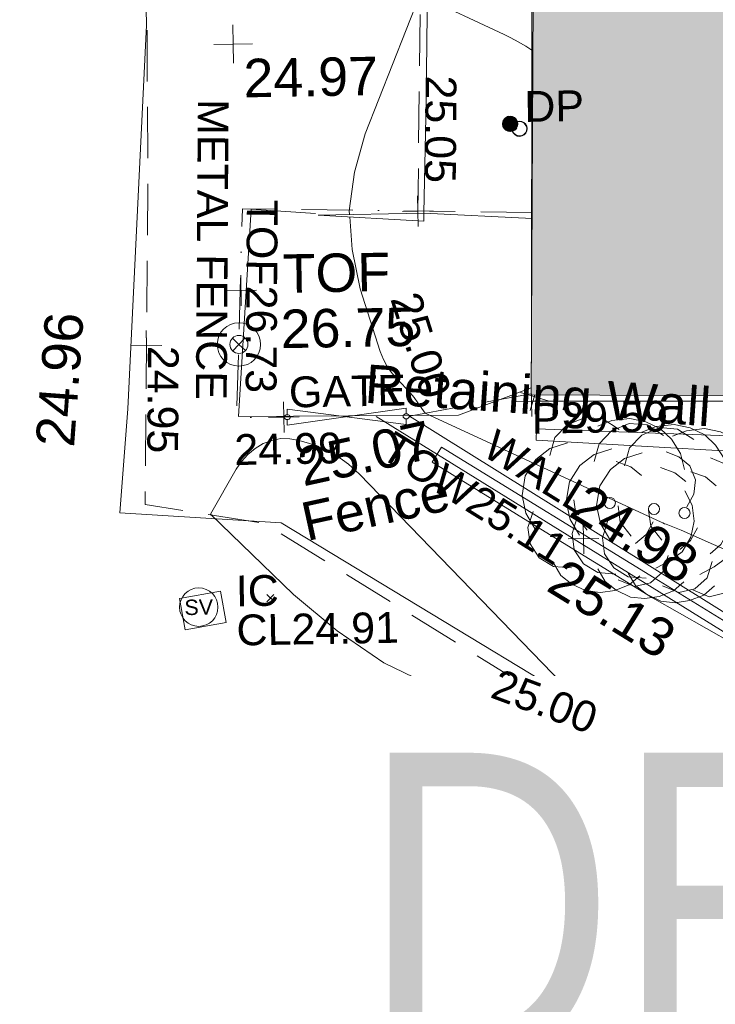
# Model space of a CAD drawing. Header units: millimetres. Extents: x -287732 to 520720, y -88450 to 287754.
# Tile 14 of 256: x -268945 to -262163, y 52689 to 62293. Entities that reach past the tile are written whole.
import ezdxf

# ---------------------------------------------------------------- set-up
doc = ezdxf.new("R2010")
doc.units = ezdxf.units.MM
for name, pattern in [('IMPORT-BORDER _5_', [1750, 500, -250, 500, -250, 0, -250]), ('IMPORT-DASHED _2_', [750, 500, -250]), ('IMPORT-UG_ELEC_STREET LIGHTING_QLB2 _2_', [2700, 1500, -300, 0, -250, 150, -300, 0, -200])]:
    doc.linetypes.add(name, pattern=pattern)
for name, color, linetype, lineweight, true_color in [('00__TOPO__TOP_OF_FENCE_SYMBOL', 7, 'Continuous', 9, 0x666666), ('00_TOPO_EAVE', 7, 'Continuous', 9, 0x666666), ('00_TOPO_FENCE', 7, 'Continuous', 9, 0x3f7f4f), ('00_TOPO_FOOTPATH', 7, 'Continuous', 9, 0xa50000), ('00_TOPO_GATE', 7, 'Continuous', 9, 0xa50000), ('00_TOPO_LEVEL_SPOT', 7, 'Continuous', 9, 0x666666), ('00_TOPO_SERV_STOP_VALVE', 7, 'Continuous', 9, 0x666666), ('00_TOPO_TOP_OF_FENCE', 7, 'Continuous', 9, 0x666666), ('00_TOPO_TREE', 7, 'Continuous', 9, 0x666666), ('00_UAV_CONCRETE', 9, 'Continuous', 9, 0x808080), ('00_UAV_WALL_RETAINING', 7, 'Continuous', 9, 0x7c00a5), ('12333-PUM-2D-U-0001-C01 - Rev2_REVIT IMPORT_dwg', 7, 'Continuous', 9, 0x767676), ('A_RHA_Line', 7, 'Continuous', 9, 0x00a600), ('CONTOURS_INDEX', 4, 'Continuous', 9, 0x00ffff), ('CONTOURS_INDEX_LVL', 4, 'Continuous', 9, 0x00ffff), ('DOWNPIPE', 7, 'Continuous', 9, 0x7fbfff), ('DOWNPIPE_TXT', 7, 'Continuous', 9, 0x7fbfff), ('FENCE', 7, 'IMPORT-BORDER _5_', 9, 0xa55200), ('FENCE_LVL', 7, 'Continuous', 9, 0xa55200), ('FENCE_TXT', 7, 'Continuous', 9, 0xa55200), ('GULLY', 7, 'Continuous', 9, 0x7fbfff), ('INSPECTION_COVER', 7, 'Continuous', 9, 0xa50000), ('INSPECTION_COVER_LVL', 7, 'Continuous', 9, 0xa50000), ('INSPECTION_COVER_TXT', 7, 'Continuous', 9, 0xa50000), ('TOP_OF_FENCE_LEVEL', 7, 'Continuous', 9, 0xa500a5), ('TOP_OF_FENCE_LEVEL_TXT', 7, 'Continuous', 9, 0xa500a5), ('TOP_OF_WALL_LEVEL', 7, 'Continuous', 9, 0xa500a5), ('TOP_OF_WALL_LEVEL_TXT', 7, 'Continuous', 9, 0xa500a5), ('WALL', 7, 'Continuous', 9, 0xa50000)]:
    doc.layers.add(name, color=color, linetype=linetype, lineweight=lineweight, true_color=true_color)
for name, color, linetype, lineweight in [('00_TOPO_SURFACE', 7, 'Continuous', 9), ('A_RHA_Detail', 7, 'Continuous', 9), ('A_RHA_Text', 7, 'Continuous', 9), ('CHANGE_OF_SURFACE', 7, 'IMPORT-DASHED _2_', 9), ('CHANGE_OF_SURFACE_LVL', 7, 'Continuous', 9), ('GATE', 7, 'Continuous', 9), ('GATE_TXT', 7, 'Continuous', 9), ('GEN-TEXT', 7, 'Continuous', 9), ('PARAPET', 7, 'Continuous', 9), ('PARAPET_LVL', 7, 'Continuous', 9), ('WALL_TXT', 7, 'Continuous', 9)]:
    doc.layers.add(name, color=color, linetype=linetype, lineweight=lineweight)
doc.styles.add('Arial Narrow', font='ARIALN.TTF', dxfattribs={"height": 3000})
doc.styles.add('Arial_3', font='arial.ttf', dxfattribs={"height": 300})
doc.styles.add('Swis721 Lt BT', font='swissl.ttf', dxfattribs={"height": 400})
doc.styles.add('Swis721 Lt BT_2', font='swissl.ttf', dxfattribs={"height": 375})

# ---------------------------------------------------------------- blocks, each defined once
blk = doc.blocks.new('12333-PUM-2D-U-0001-C01 - Rev2_REVIT IMPORT_dwg_CONIFEROUS_TREE-2077068-Site Location Plan Proposed')
at = {"layer": '00_TOPO_TREE', "color": 254, "true_color": 0xcccccc, "flags": 128}
for points in [[(-1889, 1546), (-1718, 2118), (-1317, 2519), (-744, 2748), (-172, 2691), (344, 2347)], [(-344, 2462), (115, 2634), (687, 2691), (1202, 2576), (1660, 2347), (2004, 2004), (2290, 1546), (2405, 1031)], [(-2405, -802), (-2691, -286), (-2805, 286), (-2691, 916), (-2347, 1431), (-1889, 1775), (-1317, 1947)], [(1832, 1603), (2233, 1431), (2576, 1145), (2748, 687), (2691, 229), (2462, -172)], [(229, 1317), (687, 1145), (1031, 859)], [(2405, 344), (2634, -115), (2691, -630), (2576, -1145), (2290, -1603), (1889, -1889), (1431, -2118)], [(-744, -859), (-1088, -401), (-1145, 115)], [(-1260, -2061), (-1832, -2004), (-2290, -1718), (-2576, -1260), (-2634, -744), (-2462, -229)], [(1374, -630), (1145, -1031), (802, -1317)], [(916, -2347), (573, -2634), (115, -2805), (-344, -2863), (-802, -2805), (-1260, -2576), (-1603, -2290), (-1832, -1889)], [(1832, -1718), (1660, -2233), (1260, -2576), (744, -2691), (229, -2462)]]:
    blk.add_lwpolyline(points, dxfattribs=at)
at = {"layer": '00_TOPO_TREE', "color": 254, "true_color": 0xcccccc}
blk.add_circle((0, 0), 177, dxfattribs=at)
blk = doc.blocks.new('12333-PUM-2D-U-0001-C01 - Rev2_REVIT IMPORT_dwg_MSL_Sluice_Valve_SYM-2077186-Site Location Plan Proposed')
at = {"layer": '00_TOPO_SERV_STOP_VALVE', "color": 254, "true_color": 0xcccccc}
blk.add_circle((0, 0), 500, dxfattribs=at)
at = {"layer": '00_TOPO_SERV_STOP_VALVE', "insert": (0, 199), "char_height": 400, "width": 785.11, "attachment_point": 2, "line_spacing_factor": 1.005062, "style": 'Swis721 Lt BT'}
blk.add_mtext('SV', dxfattribs=at)
blk = doc.blocks.new('12333-PUM-2D-U-0001-C01 - Rev2_REVIT IMPORT_dwg_MSL_Eaves_SYM_1-V40-Site Location Plan Proposed')
at = {"layer": '00_TOPO_EAVE', "color": 254, "true_color": 0xcccccc}
for p, q in [((357, -116), (-357, 116)), ((-116, -357), (16, 48))]:
    blk.add_line(p, q, dxfattribs=at)
blk = doc.blocks.new('12333-PUM-2D-U-0001-C01 - Rev2_REVIT IMPORT_dwg_MM-2077200-Site Location Plan Proposed')
at = {"layer": '00_TOPO_LEVEL_SPOT', "color": 254, "true_color": 0xcccccc, "flags": 128}
for points in [[(500, 0), (0, 0), (0, 500)], [(0, -500), (0, 0), (-500, 0)]]:
    blk.add_lwpolyline(points, dxfattribs=at)
blk = doc.blocks.new('12333-PUM-2D-U-0001-C01 - Rev2_REVIT IMPORT_dwg_MSL_Node_LineworkTOF-2077201-Site Location Plan Proposed')
at = {"layer": '00__TOPO__TOP_OF_FENCE_SYMBOL', "color": 254, "true_color": 0xcccccc, "flags": 128}
for points in [[(165, 165), (0, 0), (-165, 165)], [(165, -165), (0, 0), (-165, -165)]]:
    blk.add_lwpolyline(points, dxfattribs=at)
at = {"layer": '00__TOPO__TOP_OF_FENCE_SYMBOL', "color": 254, "true_color": 0xcccccc}
for radius in [563, 234]:
    blk.add_circle((0, 0), radius, dxfattribs=at)
blk = doc.blocks.new('12333-PUM-2D-U-0001-C01 - Rev2_REVIT IMPORT_dwg__U38-2077214-Site Location Plan Proposed')
at = {"layer": '00_TOPO_GATE', "color": 9, "true_color": 0xe1aaaa}
for p, q in [((533637020.1, 725620443.6), (533638048.8, 725620367.4)), ((533637020.1, 725620443.6), (533638048.8, 725620443.6)), ((533638048.8, 725620367.4), (533638048.8, 725620443.6))]:
    blk.add_line(p, q, dxfattribs=at)
blk = doc.blocks.new('12333-PUM-2D-U-0001-C01 - Rev2_REVIT IMPORT_dwg_MGS62954_T2_Galway_ITM_3d_Rev1-2077680-Site Location Plan Proposed')
at = {"layer": '00_TOPO_FENCE', "color": 254, "true_color": 0xcccccc}
blk.add_line((533639105, 725620373.2), (533638050.8, 725620445.5), dxfattribs=at)
at = {"layer": '00_TOPO_FENCE', "color": 254, "true_color": 0xcccccc, "flags": 128}
blk.add_lwpolyline([(533636993.4, 725620458), (533636367.2, 725620511.2), (533636207.2, 725618492.2), (533638354.3, 725618468.5), (533639068.1, 725618723.2)], dxfattribs=at)
at = {"layer": '00_TOPO_FOOTPATH', "color": 254, "true_color": 0xcccccc, "flags": 128}
blk.add_lwpolyline([(533634398, 725637006.5), (533635108.7, 725636063.3), (533635318.9, 725635690.3), (533635588, 725634746.4), (533635562.1, 725633399.1), (533635484.7, 725631473.6), (533635440.4, 725629345), (533635416.5, 725626820), (533635369.2, 725624831.9), (533635379.1, 725622326.1), (533635129.8, 725618586.7), (533635034.4, 725617573.5), (533636606, 725617447.5)], dxfattribs=at)
at = {"layer": '00_TOPO_SURFACE', "color": 254, "true_color": 0xcccccc, "flags": 128}
blk.add_lwpolyline([(533638792.8, 725627245.7), (533638253.6, 725627251.7), (533638085.1, 725624617.8), (533638115.3, 725622387.3), (533638092.6, 725621539.2), (533638050.8, 725620445.5)], dxfattribs=at)
at = {"layer": '00_UAV_CONCRETE', "color": 254, "true_color": 0xcccccc, "flags": 128}
blk.add_lwpolyline([(533636606, 725617447.5), (533640835.7, 725614786.1), (533641636.7, 725614282.1), (533645689.5, 725614237.5), (533647815.7, 725614214.1), (533650688, 725614126.6), (533650870.7, 725614121.1), (533650998.5, 725615284.7)], dxfattribs=at)
at = {"layer": '00_UAV_WALL_RETAINING', "color": 254, "true_color": 0xcccccc, "flags": 128}
blk.add_lwpolyline([(533642069.5, 725617991.7), (533639105.5, 725618210.7), (533639111.5, 725618321.7), (533640986.5, 725618220.4), (533642092.5, 725618160.7)], close=True, dxfattribs=at)
blk.add_lwpolyline([(533648229, 725615973.3), (533648210.5, 725615689.7), (533645894.5, 725615716.7), (533643496.2, 725615764), (533642443.5, 725615784.7), (533642481.5, 725617025.7), (533642073.5, 725617057.7), (533642027.5, 725615700.7), (533641237.7, 725616205.6), (533640275.5, 725616820.7), (533638181.1, 725618160.5), (533638088.5, 725618015.7), (533639096, 725617370.3), (533640214.5, 725616653.7), (533642037.5, 725615575.7), (533642033.5, 725615444.7), (533643454.7, 725615396.2), (533645609.5, 725615322.7), (533648453.3, 725615321.7), (533648512.7, 725615321.7), (533648525.5, 725615639.9)], dxfattribs=at)
for name, p, xscale, yscale, zscale in [('12333-PUM-2D-U-0001-C01 - Rev2_REVIT IMPORT_dwg_MM-2077200-Site Location Plan Proposed', (533636219.8, 725622126), 0.375, 0.375, 0.375), ('12333-PUM-2D-U-0001-C01 - Rev2_REVIT IMPORT_dwg_MSL_Node_LineworkTOF-2077201-Site Location Plan Proposed', (533636225, 725619195.7), 0.375, 0.375, 0.375), ('12333-PUM-2D-U-0001-C01 - Rev2_REVIT IMPORT_dwg_MSL_Eaves_SYM_1-V40-Site Location Plan Proposed', (533639095.2, 725618635.4), 0.375, 0.375, 0.375), ('12333-PUM-2D-U-0001-C01 - Rev2_REVIT IMPORT_dwg_CONIFEROUS_TREE-2077068-Site Location Plan Proposed', (533639813.8, 725617586.9), 0.3048, 0.3048, 0.3048), ('12333-PUM-2D-U-0001-C01 - Rev2_REVIT IMPORT_dwg_CONIFEROUS_TREE-2077068-Site Location Plan Proposed', (533640244.1, 725617520.6), 0.3048, 0.3048, 0.3048), ('12333-PUM-2D-U-0001-C01 - Rev2_REVIT IMPORT_dwg_CONIFEROUS_TREE-2077068-Site Location Plan Proposed', (533640539.9, 725617475.1), 0.3048, 0.3048, 0.3048), ('12333-PUM-2D-U-0001-C01 - Rev2_REVIT IMPORT_dwg_MSL_Sluice_Valve_SYM-2077186-Site Location Plan Proposed', (533635788.6, 725616640.2), 0.375, 0.375, 0.375)]:
    blk.add_blockref(name, p, dxfattribs=dict(xscale=xscale, yscale=yscale, zscale=zscale))
blk.add_blockref('12333-PUM-2D-U-0001-C01 - Rev2_REVIT IMPORT_dwg__U38-2077214-Site Location Plan Proposed', (0, 0))
at = {"layer": '00_TOPO_FENCE', "color": 251, "true_color": 0x666666, "char_height": 375, "attachment_point": 1, "rotation": 11.34061, "line_spacing_factor": 1.005062, "style": 'Swis721 Lt BT_2'}
for s, insert, width in [('25.07', (533636754.6, 725618167.1), 1495.902), ('Fence', (533636778, 725617632.8), 1681.109)]:
    blk.add_mtext(s, dxfattribs=dict(at, insert=insert, width=width))
at = {"layer": '00_TOPO_FOOTPATH', "color": 251, "true_color": 0x666666, "insert": (533634225.6, 725618247.8), "char_height": 375, "width": 1495.902, "attachment_point": 1, "rotation": 84.82991, "line_spacing_factor": 1.005062, "style": 'Swis721 Lt BT_2'}
blk.add_mtext('24.96', dxfattribs=at)
at = {"layer": '00_TOPO_LEVEL_SPOT', "insert": (533636314.9, 725621978.6), "char_height": 375, "width": 1495.902, "attachment_point": 1, "line_spacing_factor": 1.005062, "style": 'Swis721 Lt BT_2'}
blk.add_mtext('24.97', dxfattribs=at)
at = {"layer": '00_TOPO_TOP_OF_FENCE', "char_height": 375, "attachment_point": 1, "line_spacing_factor": 1.005062, "style": 'Swis721 Lt BT_2'}
for s, insert, width in [('TOF', (533636663.3, 725620065.9), 1163.48), ('26.75', (533636634.9, 725619526.5), 1495.902)]:
    blk.add_mtext(s, dxfattribs=dict(at, insert=insert, width=width))
at = {"layer": '00_UAV_WALL_RETAINING', "color": 251, "true_color": 0x666666, "char_height": 375, "attachment_point": 1, "line_spacing_factor": 1.005062, "style": 'Swis721 Lt BT_2'}
for s, insert, width, rotation in [('Retaining Wall', (533637466, 725618980), 3832.359, 355.06661), ('24.98', (533639602, 725617794.2), 1495.902, 327.35476), ('25.13', (533639368.1, 725617066.6), 1495.902, 327.41046)]:
    blk.add_mtext(s, dxfattribs=dict(at, insert=insert, width=width, rotation=rotation))
blk = doc.blocks.new('12333-PUM-2D-U-0001-C01 - Rev2_REVIT IMPORT_dwg_SPOT-V213-Site Location Plan Proposed')
at = {"layer": 'PARAPET_LVL', "color": 253, "true_color": 0xaaaaaa}
for p, q in [((0, 500), (0, -500)), ((-500, 0), (500, 0))]:
    blk.add_line(p, q, dxfattribs=at)
blk = doc.blocks.new('12333-PUM-2D-U-0001-C01 - Rev2_REVIT IMPORT_dwg_SPOT-2077724-Site Location Plan Proposed')
at = {"layer": 'TOP_OF_FENCE_LEVEL', "color": 254, "true_color": 0xe1aae1}
for p, q in [((0, 500), (0, -500)), ((-500, 0), (500, 0))]:
    blk.add_line(p, q, dxfattribs=at)
blk = doc.blocks.new('12333-PUM-2D-U-0001-C01 - Rev2_REVIT IMPORT_dwg_SPOT-2077700-Site Location Plan Proposed')
at = {"layer": 'TOP_OF_WALL_LEVEL', "color": 254, "true_color": 0xe1aae1}
for p, q in [((0, 500), (0, -500)), ((-500, 0), (500, 0))]:
    blk.add_line(p, q, dxfattribs=at)
blk = doc.blocks.new('12333-PUM-2D-U-0001-C01 - Rev2_REVIT IMPORT_dwg_GATE-2077808-Site Location Plan Proposed')
at = {"layer": 'GATE', "color": 253, "true_color": 0xaaaaaa, "flags": 128}
for points in [[(-4397.1, 2599.7), (-4397.7, 2545.6), (-3234.7, 2689.5), (-3235.3, 2635.4)], [(-4396.6, 2647.8), (-4396, 2701.9), (-3236.4, 2533.2), (-3235.8, 2587.3)]]:
    blk.add_lwpolyline(points, dxfattribs=at)
for points in [[(-4367.6, 2616.5), (-4366.3, 2623.5), (-4367.4, 2630.5), (-4372.2, 2637.5), (-4378.3, 2642.6), (-4386.8, 2646.7), (-4396.6, 2647.8), (-4405.1, 2646.9), (-4413.7, 2643), (-4419.9, 2638.1), (-4424.9, 2631.1), (-4426.2, 2624.1), (-4425, 2617.1), (-4420.2, 2610), (-4414.1, 2604.9), (-4405.6, 2600.8), (-4397.1, 2599.7), (-4387.3, 2600.6), (-4378.7, 2604.5), (-4372.5, 2609.5)], [(-3207.5, 2604), (-3206.2, 2611), (-3207.4, 2618.1), (-3212.2, 2625.1), (-3218.2, 2630.2), (-3226.8, 2634.3), (-3235.3, 2635.4), (-3245.1, 2634.5), (-3253.7, 2630.6), (-3259.9, 2625.6), (-3264.8, 2618.7), (-3266.1, 2611.7), (-3265, 2604.7), (-3260.2, 2597.6), (-3254.1, 2592.5), (-3245.6, 2588.4), (-3235.8, 2587.3), (-3227.3, 2588.2), (-3218.7, 2592.1), (-3212.5, 2597.1)]]:
    blk.add_lwpolyline(points, close=True, dxfattribs=at)
blk = doc.blocks.new('12333-PUM-2D-U-0001-C01 - Rev2_REVIT IMPORT_dwg_SPOT-2077769-Site Location Plan Proposed')
at = {"layer": 'CHANGE_OF_SURFACE_LVL', "color": 253, "true_color": 0xaaaaaa}
for p, q in [((0, 500), (0, -500)), ((-500, 0), (500, 0))]:
    blk.add_line(p, q, dxfattribs=at)
blk = doc.blocks.new('12333-PUM-2D-U-0001-C01 - Rev2_REVIT IMPORT_dwg_SPOT-2077771-Site Location Plan Proposed')
at = {"layer": 'FENCE_LVL', "color": 9, "true_color": 0xe1c5aa}
for p, q in [((0, 500), (0, -500)), ((-500, 0), (500, 0))]:
    blk.add_line(p, q, dxfattribs=at)
blk = doc.blocks.new('12333-PUM-2D-U-0001-C01 - Rev2_REVIT IMPORT_dwg_MH_CIR1-2077763-Site Location Plan Proposed')
at = {"layer": 'DOWNPIPE', "color": 254, "true_color": 0xd4e9ff}
for p, q in [((471, 0), (448, -145)), ((490, 0), (466, -151)), ((500, 0), (475, -154))]:
    blk.add_line(p, q, dxfattribs=at)
at = {"layer": 'DOWNPIPE', "color": 254, "true_color": 0xd4e9ff, "flags": 128}
for points in [[(500, 0), (475, 154), (404, 293), (293, 404), (154, 475), (0, 500), (-154, 475), (-293, 404), (-404, 293), (-475, 154), (-500, 0), (-475, -154), (-404, -293), (-293, -404), (-154, -475), (0, -500), (154, -475), (293, -404), (404, -293), (475, -154)], [(490, 0), (466, 151), (396, 288), (288, 396), (151, 466), (0, 490), (-151, 466), (-288, 396), (-396, 288), (-466, 151), (-490, 0), (-466, -151), (-396, -288), (-288, -396), (-151, -466), (0, -490), (151, -466), (288, -396), (396, -288), (466, -151)], [(471, 0), (448, 145), (381, 276), (276, 381), (145, 448), (0, 471), (-145, 448), (-276, 381), (-381, 276), (-448, 145), (-471, 0), (-448, -145), (-381, -276), (-276, -381), (-145, -448), (0, -471), (145, -448), (276, -381), (381, -276), (448, -145)]]:
    blk.add_lwpolyline(points, dxfattribs=at)
blk = doc.blocks.new('12333-PUM-2D-U-0001-C01 - Rev2_REVIT IMPORT_dwg_MH_CIR2-V287-Site Location Plan Proposed')
at = {"layer": 'GULLY', "color": 254, "true_color": 0xd4e9ff}
for p, q in [((-499, -33), (33, 499)), ((-496, 60), (-60, 496)), ((-488, -111), (111, 488)), ((-467, -180), (180, 467)), ((-467, 179), (-179, 467)), ((-438, -241), (241, 438)), ((-403, -296), (296, 403)), ((-362, -345), (345, 362)), ((-315, -388), (388, 315)), ((-263, -425), (425, 263)), ((-204, -456), (456, 204)), ((-138, -480), (480, 138)), ((-64, -496), (496, 64)), ((22, -500), (500, -22)), ((128, -483), (483, -128)), ((305, -396), (396, -305))]:
    blk.add_line(p, q, dxfattribs=at)
at = {"layer": 'GULLY', "color": 254, "true_color": 0xd4e9ff, "flags": 128}
blk.add_lwpolyline([(475, -154), (500, 0), (475, 154), (404, 293), (293, 404), (154, 475), (0, 500), (-154, 475), (-293, 404), (-404, 293), (-475, 154), (-500, 0), (-475, -154), (-404, -293), (-293, -404), (-154, -475), (0, -500), (154, -475), (293, -404), (404, -293)], close=True, dxfattribs=at)
blk = doc.blocks.new('12333-PUM-2D-U-0001-C01 - Rev2_REVIT IMPORT_dwg-1620468-Site Location Plan Proposed')
at = {"layer": 'CHANGE_OF_SURFACE', "color": 253, "true_color": 0xaaaaaa, "flags": 128}
for points in [[(-5478, 19170), (-5606.6, 13793.4), (-5715.6, 4892.8), (-5797.4, 1795.7), (-4634.8, 1591.4), (206, -1542), (10760.1, -1918.2), (14502.2, -2901.2)], [(-1683.9, 17407.1), (-2763.9, 17442.2), (-2909.2, 12819.3), (-2918.3, 9722.3), (-2990.9, 7992.1), (-3087.4, 4609.8)]]:
    blk.add_lwpolyline(points, dxfattribs=at)
at = {"layer": 'CONTOURS_INDEX', "color": 131, "true_color": 0xaaffff, "flags": 128}
for points in [[(-3754.3, 4589.2), (-3756.2, 4625.8), (-3698.2, 5001.5), (-3588, 5374.7), (-3032.2, 6719.2), (-2217.6, 6318.6), (-2163.6, 6290.9), (-2110.3, 6262), (-2058, 6231.3), (-2006.4, 6199.3), (-1938, 6155.3)], [(987.6, 728.5), (-574.2, 1455.5), (-590.1, 1462.7), (-606.1, 1469.7), (-622.3, 1476.3), (-638.6, 1482.7), (-703.9, 1507.6), (-720.2, 1514), (-736.3, 1520.7), (-752.3, 1527.8), (-768.1, 1535.2), (-3052.2, 2639.2), (-3120.7, 2742), (-3156.4, 2792.2), (-3194, 2840.9), (-3234.3, 2887.3), (-3276.6, 2932.1), (-3309.3, 2964.8), (-3363.7, 3028.1), (-3411.2, 3095.6), (-3448.2, 3169.4), (-3478.1, 3247.4), (-3663.5, 3863.8), (-3736, 4246.1), (-3753.1, 4566.5)]]:
    blk.add_lwpolyline(points, dxfattribs=at)
blk.add_lwpolyline([(-3922.6, 2240.6), (-3807.9, 2155), (-3700.9, 2057), (-1172.2, -650.8), (-2492.3, -239.5), (-3008.6, -36.1), (-3497.5, 212.8), (-3945.1, 529.9), (-4365.2, 892.5), (-5162.2, 1689.2), (-4903.7, 2125.1), (-4849.5, 2200.2), (-4787.9, 2267.4), (-4715.5, 2322.6), (-4635.8, 2369.9), (-4549.5, 2399.5), (-4462.3, 2415.6), (-4373.6, 2411.6), (-4284, 2394.2), (-4183.5, 2362.2), (-4049.2, 2307.6)], close=True, dxfattribs=at)
at = {"layer": 'FENCE', "color": 9, "true_color": 0xe1c5aa}
blk.add_line((-3203.3, 2611), (-2012.6, 2810.3), dxfattribs=at)
at = {"layer": 'FENCE', "color": 9, "true_color": 0xe1c5aa, "flags": 128}
blk.add_lwpolyline([(-1973.3, 4576.6), (-4798.3, 4663.5), (-4889.1, 2629), (-4429, 2624.1)], dxfattribs=at)
at = {"layer": 'GEN-TEXT', "color": 253, "true_color": 0xaaaaaa}
for p, q in [((-2179, 5394.3), (-2108.3, 5465)), ((-2108.3, 5394.3), (-2179, 5465)), ((-4626, 827.3), (-4555.3, 898)), ((-4555.3, 827.3), (-4626, 898))]:
    blk.add_line(p, q, dxfattribs=at)
at = {"layer": 'INSPECTION_COVER', "color": 9, "true_color": 0xe1aaaa, "flags": 128}
blk.add_lwpolyline([(-5077.1, 937.2), (-5027.6, 630.1), (-5426.9, 565.7), (-5476.4, 872.7)], close=True, dxfattribs=at)
at = {"layer": 'PARAPET', "color": 253, "true_color": 0xaaaaaa, "flags": 128}
for points in [[(-2006.1, 3110.2), (-1741.4, 17484.6), (7832.4, 17274.6), (7778.5, 14608.4)], [(1760.6, 2671.8), (-2013, 2737.7), (-2011.8, 2799.7)]]:
    blk.add_lwpolyline(points, dxfattribs=at)
at = {"layer": 'WALL', "color": 9, "true_color": 0xe1aaaa}
for p, q in [((-3527.6, 2614.5), (1037.8, -329.9)), ((-3203.3, 2611), (1039.7, -138.6))]:
    blk.add_line(p, q, dxfattribs=at)
for name, p in [('12333-PUM-2D-U-0001-C01 - Rev2_REVIT IMPORT_dwg_MGS62954_T2_Galway_ITM_3d_Rev1-2077680-Site Location Plan Proposed', (-533641079.6, -725615854.4)), ('12333-PUM-2D-U-0001-C01 - Rev2_REVIT IMPORT_dwg_GATE-2077808-Site Location Plan Proposed', (0, 0))]:
    blk.add_blockref(name, p)
for name, p, xscale, yscale, zscale in [('12333-PUM-2D-U-0001-C01 - Rev2_REVIT IMPORT_dwg_MH_CIR2-V287-Site Location Plan Proposed', (-2173, 5445.7), 0.15, 0.15, 0.15), ('12333-PUM-2D-U-0001-C01 - Rev2_REVIT IMPORT_dwg_MH_CIR1-2077763-Site Location Plan Proposed', (-2082.3, 5397.2), 0.15, 0.15, 0.15), ('12333-PUM-2D-U-0001-C01 - Rev2_REVIT IMPORT_dwg_SPOT-2077769-Site Location Plan Proposed', (-3087.4, 4609.8), 0.3, 0.3, 0.3), ('12333-PUM-2D-U-0001-C01 - Rev2_REVIT IMPORT_dwg_SPOT-2077724-Site Location Plan Proposed', (-4825, 3866.2), 0.3, 0.3, 0.3), ('12333-PUM-2D-U-0001-C01 - Rev2_REVIT IMPORT_dwg_SPOT-2077769-Site Location Plan Proposed', (-5756.5, 3344.3), 0.3, 0.3, 0.3), ('12333-PUM-2D-U-0001-C01 - Rev2_REVIT IMPORT_dwg_SPOT-V213-Site Location Plan Proposed', (-2013, 2737.7), 0.3, 0.3, 0.3), ('12333-PUM-2D-U-0001-C01 - Rev2_REVIT IMPORT_dwg_SPOT-2077771-Site Location Plan Proposed', (-4429, 2624.1), 0.3, 0.3, 0.3), ('12333-PUM-2D-U-0001-C01 - Rev2_REVIT IMPORT_dwg_SPOT-2077700-Site Location Plan Proposed', (-1528.8, 1388.9), 0.3, 0.3, 0.3)]:
    blk.add_blockref(name, p, dxfattribs=dict(xscale=xscale, yscale=yscale, zscale=zscale))
at = {"layer": 'CHANGE_OF_SURFACE_LVL', "char_height": 300, "width": 1256.112, "attachment_point": 1, "rotation": 268.62954, "line_spacing_factor": 0.941778, "style": 'Arial_3'}
for s, insert in [('25.05', (-2688.2, 5925.6)), ('24.95', (-5441.6, 3336.7))]:
    blk.add_mtext(s, dxfattribs=dict(at, insert=insert))
at = {"layer": 'CONTOURS_INDEX_LVL', "char_height": 300, "width": 1256.112, "attachment_point": 1, "line_spacing_factor": 0.941778, "style": 'Arial_3'}
for insert, rotation in [((-3085.5, 3847), 286.59082), ((-2368, 140), 338.61483)]:
    blk.add_mtext('25.00', dxfattribs=dict(at, insert=insert, rotation=rotation))
at = {"layer": 'DOWNPIPE_TXT', "insert": (-2032.3, 5762.2), "char_height": 300, "width": 694.167, "attachment_point": 1, "line_spacing_factor": 0.941778, "style": 'Arial_3'}
blk.add_mtext('DP', dxfattribs=at)
at = {"layer": 'FENCE_LVL', "insert": (-4917.4, 2465.3), "char_height": 300, "width": 1256.112, "attachment_point": 1, "line_spacing_factor": 0.941778, "style": 'Arial_3'}
blk.add_mtext('24.99', dxfattribs=at)
at = {"layer": 'FENCE_TXT', "insert": (-4913.1, 5734.2), "char_height": 300, "width": 3500.219, "attachment_point": 1, "rotation": 268.62954, "line_spacing_factor": 0.941778, "style": 'Arial_3'}
blk.add_mtext('METAL FENCE', dxfattribs=at)
at = {"layer": 'GATE_TXT', "insert": (-4375.7, 3017.9), "char_height": 300, "width": 1362.624, "attachment_point": 1, "line_spacing_factor": 0.941778, "style": 'Arial_3'}
blk.add_mtext('GATE', dxfattribs=at)
at = {"layer": 'INSPECTION_COVER_LVL', "insert": (-4927.1, 705.2), "char_height": 300, "width": 1895.187, "attachment_point": 1, "line_spacing_factor": 0.941778, "style": 'Arial_3'}
blk.add_mtext('CL24.91', dxfattribs=at)
at = {"layer": 'INSPECTION_COVER_TXT', "insert": (-4927.1, 1087.2), "char_height": 300, "width": 499.507, "attachment_point": 1, "line_spacing_factor": 0.941778, "style": 'Arial_3'}
blk.add_mtext('IC', dxfattribs=at)
at = {"layer": 'PARAPET_LVL', "insert": (-2013, 2720), "char_height": 300, "width": 1590.341, "attachment_point": 1, "line_spacing_factor": 0.941778, "style": 'Arial_3'}
blk.add_mtext('P29.59', dxfattribs=at)
at = {"layer": 'TOP_OF_FENCE_LEVEL_TXT', "insert": (-4452.2, 4745.1), "char_height": 300, "width": 2255.125, "attachment_point": 1, "rotation": 268.62954, "line_spacing_factor": 0.941778, "style": 'Arial_3'}
blk.add_mtext('TOF26.73', dxfattribs=at)
at = {"layer": 'TOP_OF_WALL_LEVEL_TXT', "insert": (-3350.2, 2477.2), "char_height": 300, "width": 2420.403, "attachment_point": 1, "rotation": 327.05547, "line_spacing_factor": 0.941778, "style": 'Arial_3'}
blk.add_mtext('TOW25.11', dxfattribs=at)
at = {"layer": 'WALL_TXT', "insert": (-2354.8, 2480.7), "char_height": 300, "width": 1362.624, "attachment_point": 1, "rotation": 327.05547, "line_spacing_factor": 0.941778, "style": 'Arial_3'}
blk.add_mtext('WALL', dxfattribs=at)

msp = doc.modelspace()

# ---------------------------------------------------------------- hatches: boundary and pattern name
at = {"layer": 'A_RHA_Detail', "true_color": 0xc0c0c0}
h = msp.add_hatch(color=9, dxfattribs=at)
h.paths.add_polyline_path([(-80880.6, -68502.8), (-80400.9, -68483.4), (-80400.9, -62984.6), (-24474.9, -63009.3), (-24456.1, -50840.3), (-36622.6, -50831.7), (-36622.6, -44228.6), (-50959.1, -44218.4), (-50959.1, -42573.8), (-54563.9, -42571.2), (-54565.7, -45054.2), (-92408.8, -45027.3), (-92411.8, -49201.7), (-100062, -49201.7), (-100052.2, -64852.8), (-86120.9, -64852.8), (-86092.2, -62957.9), (-84861.1, -62957.9), (-84854.8, -68240.1), (-80870.6, -68240.1)])
h.paths.add_polyline_path([(-137238.9, -68461.9), (-132719.7, -68433.1), (-132847.1, -62850), (-130454.7, -62916.6), (-130498.3, -61355.9), (-117581.1, -61423.4), (-117492.4, -49183.9), (-125136.5, -49178.5), (-125133.6, -45032.6), (-163007.2, -45005.7), (-163007.2, -44090.3), (-163123.9, -44090.2), (-163122.6, -42383.8), (-166563.9, -42383.8), (-166565, -44044.4), (-193158.5, -44025.5), (-193195.2, -62863.7), (-137269.7, -62916.6), (-137254.4, -65679.9)])
h.paths.add_polyline_path([(120310.9, -32334.3), (120312.5, -31610.7), (133451.2, -31638.2), (133469.2, -19718), (121295.8, -19692.5), (121319.8, -8190.9), (112277.1, -8172), (112263.2, -14811.1), (78285.9, -14740), (78292.8, -8167.1), (75242, -8160.7), (69355.8, -8152.9), (69353.7, -9156.7), (68372.6, -9154.7), (68372.6, -13705.5), (69333.7, -13707.5), (69325.1, -16249.5), (66623.4, -16249.5), (66619.8, -17995.3), (65989.1, -17995.3), (65985.4, -19730.8), (57152.2, -19712.3), (57127.4, -31559.9), (70277.9, -31587.4), (70277.9, -32271.7), (78264, -32285.1), (78266.6, -31019.8), (112335.9, -31091.2), (112335.9, -32317.6), (119781.4, -32333.2)])
h.paths.add_polyline_path([(7503.7, -1791.4), (15482.4, -674), (15484.1, 148.1), (56188.3, 205.5), (56155.8, 14338.3), (18016.6, 14236.5), (17967.9, 34313.2), (21727.1, 34324.1), (21708.9, 40608.1), (18009.7, 40608.1), (17995.5, 45483.8), (9770.1, 45420.6), (3966.2, 45446.8), (3984.8, 14176.6), (1023.1, 14176.6), (-276.5, 14190.5), (-231.7, 5968.1), (-226.4, 193.7), (553.1, 183.5), (7477.6, 143.3), (7488.6, -674)])
h.paths.add_polyline_path([(77755.6, 53.5), (77729.5, 1699.8), (94464.5, 1660), (94606.4, 17991.4), (88810.4, 18015), (88799.9, 14436.7), (69413.9, 14457.9), (69377.4, 99.6), (75242, 67.3)])
h.paths.add_polyline_path([(61252.1, 46454), (105774.7, 46472.7), (105768.3, 61852.6), (92285.1, 61852.6), (92308.6, 65784.3), (96107.5, 65767.6), (96059.7, 75209.2), (101084.8, 75071.9), (104988, 74765.4), (108403.7, 74363.8), (112009.3, 73787.3), (115645.4, 73049.7), (116890.8, 72761.7), (120209, 71893.2), (120865.2, 71703.7), (124135.6, 70669.7), (127435.6, 69480.5), (127820.4, 69394.9), (128274.3, 69331.7), (128731.9, 69306.7), (129189.9, 69320), (129645.3, 69371.6), (130094.7, 69461.2), (130535.1, 69588), (130963.2, 69751.2), (131376.3, 69949.7), (131771.3, 70182.1), (132162.6, 70460.5), (132496.1, 70741.7), (132820.9, 71065), (133117.5, 71414.3), (133383.8, 71787.2), (133616.5, 72178.5), (133817.2, 72590.5), (133982.6, 73017.9), (134111.7, 73457.6), (134203.6, 73906.5), (134257.5, 74361.6), (134272.5, 74819.6), (134250.5, 75277.3), (134189.6, 75731.5), (134090.9, 76179), (133955.1, 76616.7), (133783.2, 77041.4), (133576.3, 77450.3), (133335.9, 77840.5), (133063.8, 78209.2), (132761.7, 78553.8), (132431.8, 78871.9), (132076.5, 79161.3), (131698.2, 79419.9), (131299.6, 79646), (131093.6, 79746.3), (132146, 83110.2), (122787.8, 86282.5), (121604.4, 82800.4), (117096, 83870.8), (116842, 83526.4), (116120.5, 91221.9), (110237.7, 91274.3), (110194.4, 90435.4), (104988, 90486.5), (104973.3, 94309.8), (103746.1, 94309.8), (103840, 122852.1), (96365.1, 122932), (96350.3, 123952.4), (104555.6, 123902.2), (104607.3, 120248.5), (125502.5, 120134.2), (125662, 137657.4), (114479.6, 137699.2), (114382.3, 129149.9), (104644.2, 129188), (104578, 126217.4), (101184.5, 126159.2), (101264.6, 135959.3), (89967.2, 135988.9), (89927.6, 125823.6), (93630.5, 125840.8), (93580.7, 122932), (88697.4, 122904.7), (88679.4, 95739.1), (86378.3, 95739.1), (86378.2, 96178.1), (83279.5, 96200.9), (83273.6, 95735.7), (70169.7, 95733.2), (70166.3, 96272.1), (66675, 96257.1), (66654.7, 95755.7), (65784.8, 95755.7), (65887.7, 117470.6), (53473.3, 117487.9), (53434.4, 98570.5), (40649.4, 98570.5), (40610.2, 94406), (38853.8, 94410.4), (38848.7, 89463.7), (40612.5, 89518.5), (40665.4, 86257.7), (38372.2, 86305.7), (38369.8, 76901.1), (50938, 76944.4), (50922.9, 74598.8), (56484.9, 74588.9), (56484.9, 75194.9), (92465.4, 75233), (92645.9, 71766.6), (89810.6, 69362.8), (85313.2, 69360.9), (85313.2, 66907.4), (75210.1, 66903.2), (75210.1, 63815.7), (70819.4, 63815.7), (70819.2, 64253.4), (69456.8, 64253.4), (69455.7, 66902), (61303.3, 66898.6), (61304.6, 63970.3), (70500.4, 63970.3), (70500.4, 61852.6), (61245.6, 61848.7), (61252, 46656.5)])
h.paths.add_polyline_path([(-17153.2, 48569.3), (-17153.2, 60770.4), (-29362.9, 60774.7), (-29362.9, 67399.2), (-43507.2, 67405), (-43488.5, 69093.1), (-45766.4, 69109.3), (-45794.3, 67405), (-47272.1, 67404.2), (-47272.4, 66454.9), (-86004.6, 66468.6), (-86006.7, 60521.6), (-92662.9, 60521.6), (-92665.2, 50184.4), (-79752, 50179.8), (-79752, 48591.5), (-17157.7, 48569.3)])
h.paths.add_polyline_path([(-201056.4, 48628.8), (-138378, 48634.6), (-138378, 50133.3), (-125467.7, 50134.5), (-125468.7, 60566.2), (-132186.9, 60565.9), (-132187.4, 66533), (-170643.3, 66805.6), (-170643.3, 67738.8), (-200340, 67488.9), (-200348.7, 60827.8), (-201057.6, 60827.7), (-201056.7, 51102)])
h.paths.add_polyline_path([(-240051.5, 54769.2), (-239444.5, 54811.1), (-239186.5, 54841.9), (-238764.8, 54941), (-238382.5, 55122.5), (-237990.3, 55354.9), (-237269.2, 55936.2), (-237032.5, 56225.6), (-236793, 56569.3), (-236554.6, 57004.3), (-236432.7, 57267.5), (-236300.1, 57753.3), (-236250.7, 58017.2), (-236235.6, 58516.2), (-236233.3, 58987.9), (-236213.7, 59823.5), (-236363.8, 59820.9), (-236634, 60698.1), (-236392, 61432.2), (-236225.5, 61435.1), (-236201.6, 62637.7), (-232563.5, 62639.3), (-232563.5, 63049), (-232732.2, 63049.2), (-232860.2, 63458), (-232731.6, 63914.2), (-232560.8, 63914.2), (-232515.1, 70598), (-240628.7, 70598.9), (-240629.8, 72351), (-246412.6, 72347.4), (-246412.6, 70616.5), (-254449.6, 70618.6), (-254454.6, 70754.1), (-254469.7, 73191.7), (-263883.3, 73267.8), (-263902.4, 68260.7), (-263714.8, 68259.8), (-263553, 67819.7), (-263719.1, 67392.2), (-263913.6, 67392.2), (-263956.7, 58633.8), (-260181.2, 58611.2), (-260192.3, 56354.3), (-257184.7, 56339.5), (-257213.4, 57092.9), (-257338.5, 57093.3), (-257471, 57531.7), (-257338.5, 58062.2), (-257203.5, 58064.1), (-257173.6, 58598.5), (-256478.2, 58575.3), (-256478.2, 58788.5), (-256013, 58911.9), (-255397.1, 58781), (-255397.1, 58596), (-243809.9, 58585.9), (-243805.4, 58352), (-243740.9, 57884.5), (-243619.1, 57421.8), (-243424.4, 56943.7), (-243247.1, 56608.2), (-243003.1, 56250), (-242732.2, 55932.8), (-242371.7, 55603.1), (-242141.3, 55424.9), (-241805, 55216.9), (-241529.5, 55077), (-241100.6, 54917.2), (-240836.2, 54840.8), (-240453.4, 54788.6), (-240219, 54777.3)])
h.paths.add_polyline_path([(40276.7, 59895.4), (40328.6, 69196.9), (36589, 69217.8), (36619.5, 74674.3), (32264.4, 74687), (32233.5, 69156.3), (11916.7, 69269.7), (11966.7, 78218.8), (29087.5, 78123.2), (29143.4, 88141.1), (15719.3, 88216.1), (15732.6, 90590), (4594.3, 90652.2), (4525.1, 78265.1), (10096.8, 78234), (10077.4, 74773), (4547.6, 74803.9), (4465.6, 60107.2), (19125.9, 60025.3), (19139.9, 62527.5), (31738.6, 62457.2), (31724.6, 59943.1), (38369.8, 59906)])
h.paths.add_polyline_path([(-246083, 72334.3), (-246083.1, 72334.3), (-246208.3, 72334.3)])
h.paths.add_polyline_path([(-114575.3, 112178.1), (-114575.3, 112178.1), (-114707.3, 115801.6)])
h.paths.add_polyline_path([(-154699.9, 101760.4), (-114382.1, 101776.1), (-114382.1, 106926.9), (-113755.6, 106927.2), (-113757.6, 111847.3), (-114431.7, 111847.3), (-114431.8, 112178.1), (-114575.3, 112178.1), (-114579, 121707.2), (-123057, 121707.2), (-123068.8, 156452.7), (-119381.2, 156454.1), (-119381.2, 160165.9), (-115501, 160167.4), (-115503.4, 166206.6), (-132411.8, 166599.7), (-132411.8, 166665.7), (-135275, 166664.5), (-135275, 166628.2), (-135911.3, 166628.2), (-135911.3, 166352.2), (-152521.2, 166345.7), (-152518.4, 159142.7), (-150699.3, 159117.9), (-150758.5, 122560.7), (-151059.2, 122560.7), (-151061.1, 121302.4), (-154138.3, 121372.6), (-154138.3, 121865.2), (-154704.4, 121867.3), (-154688.5, 119352.4), (-154745.6, 119352.4), (-154745.6, 118722.2), (-160794.2, 118748.7), (-160794.2, 119410.5), (-163852.2, 119422.4), (-163855.1, 118762.2), (-167568.7, 118778.5), (-166634.7, 124395.1), (-166930.1, 124500.1), (-167568.7, 124707.6), (-168028.2, 124841.4), (-168630.5, 124991.3), (-169238.2, 125117.5), (-169850.4, 125219.7), (-170466.1, 125297.8), (-171089.1, 125351.9), (-171704.4, 125381.2), (-172325, 125386.4), (-172782.2, 125374.6), (-173401.8, 125337.5), (-174109.8, 125263.4), (-174634.1, 125190.4), (-175245, 125080.7), (-176047.2, 124895.8), (-176665.5, 124724.7), (-177045.3, 124609.1), (-177631.5, 124405.2), (-176665.5, 118818.5), (-177558.9, 118822.4), (-177662.3, 125263.4), (-176365.4, 126542.9), (-159462.3, 126319.9), (-157057.7, 128609.1), (-157060.7, 136153.2), (-158638.8, 137740.2), (-159352.4, 137740.2), (-161634.4, 140201.1), (-168727.9, 140256.8), (-171035, 137942.9), (-174184.1, 137942.9), (-176460.1, 140292.3), (-177341.7, 140292.3), (-177341.7, 140358.4), (-183428.6, 140356.1), (-185921.6, 137917.5), (-185921.6, 131757.3), (-186906.9, 131756.9), (-187725.4, 130810), (-187724.1, 127376.2), (-186481, 126304.6), (-186479.5, 122327.3), (-185176.3, 121059.5), (-180304.1, 121059.5), (-180304.1, 118802), (-193555.4, 118802), (-193555.4, 133117.8), (-192593.6, 133118.2), (-192593.6, 134200.8), (-192224.6, 134201), (-192225.6, 136615), (-192595, 136615), (-192595.4, 137734.5), (-193589.3, 137734.5), (-193589.3, 147474.6), (-193163.2, 147492.9), (-192765.7, 147531.1), (-192359.9, 147589.6), (-192199.8, 147616.6), (-191882.8, 147682.9), (-191568.5, 147761.7), (-191257.7, 147852.7), (-190828.6, 148002.2), (-190647.8, 148071), (-190349.8, 148197.9), (-190057, 148336.4), (-189769.8, 148486.3), (-189405.4, 148698.1), (-189132.9, 148873.3), (-188867.5, 149059.1), (-188609.7, 149255.1), (-188355, 149465.4), (-188079.6, 149713.9), (-187885, 149901.8), (-187545.9, 150265.8), (-187446.3, 150378.4), (-187241.3, 150629.2), (-187046.4, 150887.9), (-186861.7, 151154.1), (-186546.1, 151669.8), (-186524.4, 151707.1), (-163675.3, 151669.8), (-163687.6, 148134.1), (-157303.7, 148136.5), (-157303.7, 155759.9), (-157557.4, 155765), (-157555.9, 166678), (-187009.2, 166699.7), (-187013.1, 162054.4), (-188707.2, 162044.6), (-188706, 155021.5), (-188738, 154650.5), (-188799, 154283.2), (-188857.2, 154035.4), (-188966.1, 153679.3), (-189102.6, 153332.9), (-189265.9, 152998.2), (-189454.9, 152677.4), (-189645.2, 152421.3), (-189917, 152104.2), (-190212.7, 151809.5), (-190530.7, 151538.8), (-190868.9, 151293.9), (-191225.3, 151076.3), (-191597.6, 150887.3), (-192092.8, 150682.6), (-192519.2, 150561.8), (-192903.9, 150482.2), (-193187.2, 150440.9), (-193594.2, 150407.1), (-193594.6, 151460), (-205369.2, 151455.4), (-205354.5, 113350.1), (-207187.2, 113349.4), (-207184.3, 105991.1), (-205312.9, 105991.2), (-205311.2, 101769.7), (-175488.6, 101781.2), (-175488.6, 110889.7), (-154703.5, 110897.6), (-154700.3, 102691.6)])
h.paths.add_polyline_path([(193735.9, 113047.8), (208865.1, 114991), (208976.1, 114126.6), (216447.9, 115086.3), (216038.7, 118272), (232648.5, 120405.3), (233426, 114352.1), (240632.2, 115277.6), (239854.8, 121329.9), (256406.9, 123455.9), (257091.8, 118089.1), (264572.3, 119040.8), (261877.8, 138524.8), (259178.7, 138221.6), (259197.3, 137439), (254686.1, 136897), (255412.7, 131314.8), (240852.7, 129522.5), (239771, 137918.9), (240649.6, 138010.2), (240062.3, 142776.7), (239165.8, 142685), (237631, 151018.3), (266172.9, 154560.8), (271297.2, 142612.4), (276531.7, 144861.1), (274941.5, 148527.9), (302074.5, 160134.9), (300215.9, 164320.2), (301528.2, 164907.1), (300405.1, 167477.9), (299016.7, 166945.7), (295626.7, 174518.8), (294333, 177537.2), (287288.8, 174518.8), (289427.7, 169661), (272956.8, 162557.1), (271943.2, 164897.4), (267016.3, 162764), (268502.3, 159357), (265200.4, 157946.4), (226856.4, 153146.8), (227510.3, 148852), (228281, 141179), (227302.4, 141050.3), (227895.4, 136433.2), (228748.6, 136523.9), (229602.3, 128023.8), (217691.2, 126493.9), (217642.4, 126874.4), (215138.5, 126552.8), (215195, 126113), (215015.6, 126089.9), (214841, 127449.7), (192258.7, 124549.2), (193486.4, 114991)])
h.paths.add_polyline_path([(-78076.2, 117605.5), (-78076.2, 117610.1), (-78070.3, 129485.7), (-74723.2, 129478.4), (-74723.2, 125435.8), (-48015.6, 125380), (-47996.6, 135872.6), (-61198.2, 135901.6), (-74714.7, 135923.5), (-74723.6, 131865.3), (-78070.3, 131872.6), (-78063, 149549.8), (-58292.3, 149541.6), (-58292.3, 148946.2), (-37707.7, 148937.7), (-37703.3, 159740.1), (-44148.3, 159742.7), (-44148.3, 162961.3), (-49830, 162961.3), (-49830.9, 160632), (-78494.1, 160643.9), (-78494.1, 161615.2), (-78739.2, 161615.3), (-78691.8, 168187.9), (-90844.6, 168126.8), (-90962.5, 152686.8), (-89065, 152686), (-89079.5, 117610.1), (-78374.8, 117605.6)])
h.paths.add_polyline_path([(69254.8, 129236), (69260, 136167.8), (86068.1, 136131), (86008.7, 164703.3), (58789.6, 164723.5), (58789.6, 170119.2), (54460.2, 170122.4), (54457.2, 166153.3), (47042.2, 166158.8), (47041.1, 164668.9), (39173.3, 164674.7), (39172.8, 164079), (17014.9, 164095.4), (17002.4, 147267.1), (12659.6, 147267.1), (12653.6, 139137.9), (17031.4, 139134.7), (17024.6, 129935.3), (39191.3, 129918.9), (39191.3, 129258.3), (69014, 129236.2)])
h.paths.add_polyline_path([(39265.6, 139467.8), (33050.9, 139484.2), (33087.6, 153427.9), (39277.6, 153411.7), (39277.6, 152830.3), (43058.3, 152820.4), (43024.8, 140092.6), (39267.3, 140092.6)])
h.paths.add_polyline_path([(1979.5, 189123.2), (18699.1, 189180), (18678.5, 195253.7), (24349, 195272.9), (24335, 199550.8), (28829.8, 199566), (28798.4, 208815.6), (24334.9, 208806.2), (24333.9, 209113.2), (16811.6, 209087.7), (16806.6, 208843.6), (6772.3, 208809.5), (6797.2, 201488.6), (-8471.1, 201436.7), (-8471.1, 200429), (-11856.1, 200417.5), (-11823.7, 190892.4), (-7614.7, 190906.7), (-7614.7, 190170.8), (-4608.6, 190169.3), (-4608.2, 190916.9), (1973.4, 190939.2), (1977.1, 189837.3)])
h.paths.add_polyline_path([(-20506.2, 190640), (-20122.3, 206347.1), (-41550.3, 207015.3), (-41462.3, 210449.6), (-31391.4, 210152), (-31078.6, 223862.6), (-44305.1, 224230.8), (-44490.8, 211865.6), (-47510.1, 211943), (-47722.6, 203659), (-47076.1, 203635.3), (-47175.5, 199531.9), (-46801.2, 199520.5), (-46873.7, 195478.6), (-44600.4, 195425.3), (-44685.9, 192243.3), (-38074, 192135.7), (-38104.4, 191127), (-21537.8, 190668.6)])
h.paths.add_polyline_path([(16801, 195961.5), (9656.6, 196015.1), (9643.8, 199514), (11631.8, 199485.8), (11631.8, 203322.2), (16806.6, 203391.5), (16801, 195984.4)])
h.paths.add_polyline_path([(122084.9, 200536.3), (122088.2, 206386.2), (125211.1, 206386.2), (125211.1, 206645.9), (126202.7, 206645.9), (126203, 207041), (130401.4, 206979.1), (130444.3, 209883.3), (126202.8, 209945.9), (126203, 214624.1), (127364.8, 214624.1), (127365.2, 225380.2), (126159.9, 225380.3), (126207.4, 241475.3), (119482.5, 241495.9), (119479.2, 246182), (109943.9, 246175.2), (109953.3, 233033.4), (115000.5, 233033.4), (114999.6, 208653.5), (112026.3, 208653.5), (112024.4, 200538.7), (122024.6, 200536.3)])
h.paths.add_polyline_path([(30087.1, 200986.8), (38030.7, 201028.7), (38030.7, 202923), (38109.9, 202923.4), (38067.3, 208827.6), (38013.4, 208827.7), (38012.4, 209012.5), (30044.9, 208970.5), (30076.8, 202922.9)])
h.paths.add_polyline_path([(195986.3, 205661.6), (202896.9, 206052), (202676.9, 209945.8), (195766.3, 209555.3)])
h.paths.add_polyline_path([(-91652.4, 206392.6), (-79454.2, 206432.5), (-79629.3, 238245.7), (-68904.2, 238215.1), (-68918.6, 246312.9), (-68918.6, 246314.1), (-68756.5, 246312.9), (-68755.2, 246639), (-79620.1, 246651.4), (-79606.6, 247343.5), (-82154.5, 247318.1), (-82154.5, 247488.1), (-91640.6, 247472.5), (-91638.7, 246846.5), (-131470.4, 246641.4), (-131470.4, 250159.5), (-142857.1, 250176.8), (-142864.1, 246220.1), (-165118.8, 246272.4), (-165040, 253907.9), (-178677.5, 253929.5), (-178699.6, 238176.7), (-138599.3, 238209.5), (-138548.4, 206627.5), (-126646.7, 206572.2), (-126666.7, 234825.9), (-124962.7, 234826), (-124969, 234688.5), (-91595.6, 234664.3), (-91650.9, 207155.6)])
h.paths.add_polyline_path([(142123.7, 209113.5), (152768.4, 209127.3), (152745.3, 227012.6), (142100.6, 226998.9), (142121.8, 210582.6)])
h.paths.add_polyline_path([(168998.9, 209275), (169026.8, 226860.3), (161686.7, 226876.7), (161647.7, 209291.3), (168846.6, 209275.3)])
h.paths.add_polyline_path([(49761.5, 218476.6), (49794, 223316.2), (41274.1, 223363.4), (41273.6, 223290.9), (32187.3, 223352), (32202.1, 225553.3), (20081.8, 225634.8), (20035.3, 218707.7), (31566.3, 218630.2), (31566.1, 218598.9), (49750.2, 218476.6)])
h.paths.add_polyline_path([(162362, 234154.1), (162366.6, 241589.9), (135261.1, 241631), (135249.1, 234197.9), (160249, 234157.5)])
h.paths.add_polyline_path([(176458.9, 246709.6), (176516.2, 252173.2), (168884.3, 252253.3), (168934.9, 257068.9), (164355.1, 257117), (164296.2, 251511.8), (164416.9, 251510.5), (164367.8, 246836.6), (171460.1, 246762.1)])

# ---------------------------------------------------------------- linework, layer by layer
at = {"layer": 'A_RHA_Line', "color": 7}
for p, q in [((-263913.6, 67393.2), (-263956.7, 58633.8)), ((-263956.7, 58633.8), (-260181.2, 58615.2))]:
    msp.add_line(p, q, dxfattribs=at)

# ---------------------------------------------------------------- block references
at = {"layer": '12333-PUM-2D-U-0001-C01 - Rev2_REVIT IMPORT_dwg', "color": 254, "linetype": 'IMPORT-UG_ELEC_STREET LIGHTING_QLB2 _2_', "true_color": 0xffd4d4, "rotation": 0.9999999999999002}
msp.add_blockref('12333-PUM-2D-U-0001-C01 - Rev2_REVIT IMPORT_dwg-1620468-Site Location Plan Proposed', (-261895.1, 55869.6), dxfattribs=at)

# ---------------------------------------------------------------- next in the draw order: texts
at = {"layer": 'A_RHA_Text', "lineweight": 35, "insert": (-265620.1, 55142.6), "char_height": 3000, "width": 43210.956, "attachment_point": 1, "style": 'Arial Narrow', "bg_fill": 3, "box_fill_scale": 1.25, "bg_fill_color": 256, "bg_fill_true_color": 13158600, "bg_fill_transparency": 0}
msp.add_mtext('DENTAL / SHOP UNIT', dxfattribs=at)

doc.saveas('drawing.dxf')
